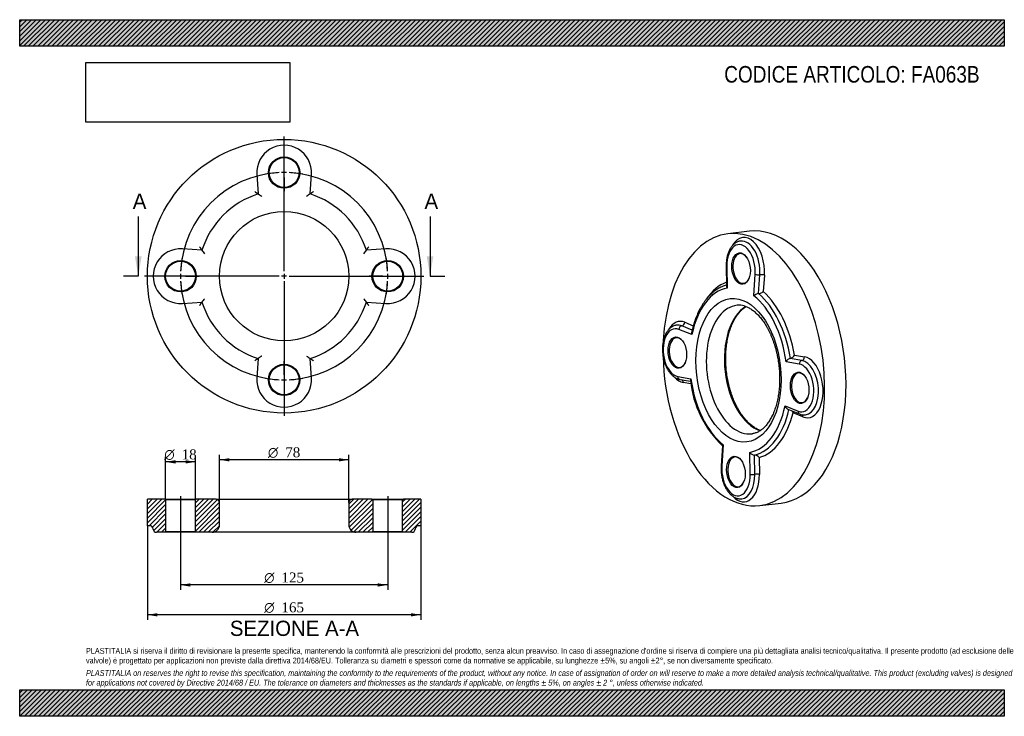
# Model space of a CAD drawing. Header units: millimetres. Extents: x 0 to 594, y 0 to 420.
import ezdxf
from ezdxf.enums import TextEntityAlignment as Align
from ezdxf.lldxf.tags import DXFTag

# ---------------------------------------------------------------- set-up
doc = ezdxf.new("R2010")
doc.units = ezdxf.units.MM
doc.header["$LTSCALE"] = 2
for name, color, linetype in [('Default', 7, 'Continuous'), ('DV2_Default', 7, 'Continuous'), ('DV3_Default', 7, 'Continuous'), ('FA063B', 7, 'Continuous')]:
    doc.layers.add(name, color=color, linetype=linetype)
doc.styles.add('SEACAD_Solid_Edge_ANSI', font='seans.ttf')
doc.styles.add('SEACAD_Solid_Edge_ANSI1_Symbols', font='semeca1.ttf')
doc.styles.add('SEACAD_Times_New_Roman', font='times.ttf')
tags = doc.linetypes.add('CENTER2', pattern=[28.575, 19.05, -3.175, 3.175, -3.175]).pattern_tags.tags
tags[10:11] = [DXFTag(74, 4), DXFTag(75, 0), DXFTag(340, '0'), DXFTag(46, 0.0), DXFTag(50, 0.0), DXFTag(44, 0.0), DXFTag(45, 0.0)]
tags[8:9] = [DXFTag(74, 4), DXFTag(75, 0), DXFTag(340, '0'), DXFTag(46, 0.0), DXFTag(50, 0.0), DXFTag(44, 0.0), DXFTag(45, 0.0)]
tags[6:7] = [DXFTag(74, 4), DXFTag(75, 0), DXFTag(340, '0'), DXFTag(46, 0.0), DXFTag(50, 0.0), DXFTag(44, 0.0), DXFTag(45, 0.0)]
tags[4:5] = [DXFTag(74, 4), DXFTag(75, 0), DXFTag(340, '0'), DXFTag(46, 0.0), DXFTag(50, 0.0), DXFTag(44, 0.0), DXFTag(45, 0.0)]
tags = doc.linetypes.add('HIDDEN2', pattern=[4.7625, 3.175, -1.5875]).pattern_tags.tags
tags[6:7] = [DXFTag(74, 4), DXFTag(75, 0), DXFTag(340, '0'), DXFTag(46, 0.0), DXFTag(50, 0.0), DXFTag(44, 0.0), DXFTag(45, 0.0)]
tags[4:5] = [DXFTag(74, 4), DXFTag(75, 0), DXFTag(340, '0'), DXFTag(46, 0.0), DXFTag(50, 0.0), DXFTag(44, 0.0), DXFTag(45, 0.0)]
picture_1 = doc.add_image_def('image1.jpg', size_in_pixel=(4302, 1260))

# ---------------------------------------------------------------- blocks, each defined once
blk = doc.blocks.new('SE')
at = {"layer": 'FA063B', "color": 7, "linetype": 'Continuous'}
for p, q in [((440.2, 292.48), (427.29, 290.97)), ((426.24, 271.6), (426.44, 259.25)), ((426.63, 271.44), (426.84, 258.17)), ((442.83, 253.56), (443.71, 266.52)), ((445.72, 254.82), (446.5, 266.23)), ((449.28, 265.95), (448.61, 256.04)), ((405.56, 230.13), (397.69, 233.31)), ((405.71, 232.9), (399.43, 235.43)), ((401.18, 237.55), (406.37, 235.46)), ((471.88, 214.55), (464.91, 215.75)), ((467.41, 217.76), (473.47, 216.72)), ((470.3, 212.38), (462.39, 213.75)), ((396.97, 204.93), (404.88, 203.56)), ((398.24, 203.15), (404.73, 202.03)), ((404.97, 200.53), (400.26, 201.35)), ((461.71, 187.18), (469.58, 184)), ((463.43, 185.17), (470.45, 182.33)), ((472.55, 180.51), (466.53, 182.94)), ((424, 163.15), (423.18, 151.11)), ((424.44, 163.75), (423.56, 150.79)), ((440.64, 145.87), (440.43, 159.14)), ((443.44, 145.85), (443.25, 157.54)), ((446.07, 155.99), (446.23, 145.83)), ((446.43, 127.09), (459.34, 128.6))]:
    blk.add_line(p, q, dxfattribs=at)
for centre, radius, start, end in [((444.61, 261.52), 6.79, 279.42774, 306.1309), ((446.71, 248.61), 6.29, 99.0335, 128.07002), ((434.01, 237.14), 10.74, 73.2428, 96.65616), ((465.79, 212.05), 3.8, 103.34045, 153.52681), ((464.05, 219.38), 3.73, 283.33875, 334.31361), ((468.1, 209.12), 63.79, 185.91579, 226.26037), ((473.21, 188.94), 7.16, 247.27143, 276.82019), ((443.32, 160.94), 3.4, 211.94057, 268.90183), ((443.15, 154.02), 3.52, 33.92428, 88.41084)]:
    blk.add_arc(centre, radius, start, end, dxfattribs=at)
for centre, major_axis, ratio, start_param, end_param in [((436.86, 209.03), (9.57, -81.94), 0.583299, 0, 4.431586), ((449.77, 210.54), (9.57, -81.94), 0.583299, 0, 3.141593), ((435.19, 269.96), (1.68, -14.4), 0.583299, 1.262106, 4.541473), ((438.42, 270.34), (2.15, -18.38), 0.583299, 1.262106, 3.806639), ((436.81, 270.15), (1.91, -16.39), 0.583299, 1.262106, 3.143112), ((435.6, 270.01), (-1.04, 8.94), 0.583299, 0, 3.916134), ((435.6, 270.01), (-1.04, 8.94), 0.583299, 5.508644, 6.283185), ((428.24, 271.63), (2, 0.03), 0.138153, 3.14123, 3.771348), ((436.86, 209.03), (-6.26, 53.64), 0.583299, 0.136463, 0.591559), ((445.32, 266.71), (2, -0.14), 0.246773, 3.787489, 5.358286), ((447.67, 265.76), (2, -0.14), 0.246773, 0.645897, 2.216693), ((433.64, 208.65), (-5.8, 49.66), 0.583299, 0.034484, 1.056706), ((436.86, 209.03), (-6.26, 53.64), 0.583299, 4.807526, 5.708442), ((433.64, 208.65), (-5.8, 49.66), 0.583299, 4.746873, 5.769095), ((435.25, 208.84), (-6.03, 51.65), 0.583299, 4.778255, 5.737713), ((437.27, 209.08), (-4.52, 38.74), 0.583299, 0, 3.141595), ((448.16, 210.35), (4.52, -38.74), 0.583299, 3.398331, 6.026125), ((437.27, 209.08), (-4.52, 38.74), 0.583299, 6.282148, 6.283185), ((399.97, 219.67), (2.15, -18.38), 0.583299, 2.832902, 3.806383), ((396.74, 219.29), (1.68, -14.4), 0.583299, 2.832902, 6.11227), ((398.35, 219.48), (1.91, -16.39), 0.583299, 2.832902, 3.142119), ((399.3, 233.5), (0.75, 1.85), 0.773864, 0.40023, 1.971026), ((399.56, 237.37), (0.75, 1.85), 0.773864, 3.541823, 5.112619), ((397.14, 219.34), (-1.04, 8.94), 0.583299, 0, 3.916134), ((397.14, 219.34), (-1.04, 8.94), 0.583299, 5.508644, 6.283185), ((436.86, 209.03), (9.57, -81.94), 0.583299, 4.54843, 6.283185), ((471.92, 212.57), (0.34, 1.97), 0.800422, 0.232561, 1.803358), ((471.85, 216.53), (-0.34, -1.97), 0.800422, 0.232561, 1.803358), ((472.14, 198.21), (-1.91, 16.39), 0.583299, 3.14218, 6.11227), ((473.76, 198.4), (-2.15, 18.38), 0.583299, 2.832902, 6.11227), ((470.53, 198.02), (-1.68, 14.4), 0.583299, 2.832902, 6.11227), ((399.97, 219.67), (2.15, -18.38), 0.583299, 5.619237, 6.11227), ((398.58, 205.12), (0.34, 1.97), 0.800422, 1.803358, 3.141593), ((398.64, 201.16), (-0.34, -1.97), 0.800422, 1.803358, 2.811952), ((433.64, 208.65), (5.8, -49.66), 0.583299, 4.746873, 5.769095), ((470.93, 198.07), (-1.04, 8.94), 0.583299, 0, 3.916134), ((470.93, 198.07), (-1.04, 8.94), 0.583299, 5.508644, 6.283185), ((433.64, 208.65), (5.8, -49.66), 0.583299, 0.034484, 1.056706), ((435.25, 208.84), (6.03, -51.65), 0.583299, 0.065866, 1.021927), ((436.86, 209.03), (6.26, -53.64), 0.583299, 0.095137, 0.996053), ((471.19, 184.19), (0.75, 1.85), 0.773864, 1.971026, 3.141954), ((470.93, 180.32), (-0.75, -1.85), 0.773864, 1.971026, 2.826991), ((432.48, 147.4), (-1.04, 8.94), 0.583299, 0, 3.916134), ((432.48, 147.4), (-1.04, 8.94), 0.583299, 5.508644, 6.283185), ((425.18, 150.98), (2, -0.14), 0.246773, 3.141314, 3.787489), ((432.08, 147.35), (-1.68, 14.4), 0.583299, 1.262106, 4.541473), ((435.3, 147.73), (-2.15, 18.38), 0.583299, 2.480158, 4.541473), ((433.69, 147.54), (-1.91, 16.39), 0.583299, 3.143112, 4.541473), ((442.26, 146.05), (-2, -0.03), 0.138153, 0.629755, 2.200551), ((444.62, 145.65), (-2, -0.03), 0.138153, 3.771348, 5.342144)]:
    blk.add_ellipse(centre, major_axis=major_axis, ratio=ratio, start_param=start_param, end_param=end_param, dxfattribs=at)
for centre, major_axis in [((435.19, 269.96), (1.1, -9.44)), ((433.64, 208.65), (5.05, -43.21)), ((396.74, 219.29), (1.1, -9.44)), ((470.53, 198.02), (1.1, -9.44)), ((432.08, 147.35), (1.1, -9.44))]:
    blk.add_ellipse(centre, major_axis=major_axis, ratio=0.583299, dxfattribs=at)
for points, knots in [([(434.87, 286.52), (434.74, 286.51), (434.38, 286.48), (433.72, 286.31), (432.95, 286.04), (432.2, 285.67), (431.48, 285.21), (430.79, 284.67), (430.14, 284.04), (429.53, 283.32), (428.95, 282.53), (428.43, 281.66), (427.95, 280.72), (427.54, 279.71), (427.17, 278.65), (426.87, 277.55), (426.62, 276.4), (426.43, 275.22), (426.31, 274.01), (426.24, 272.78), (426.24, 272.03), (426.24, 271.6)], [0, 0, 0, 0, 0.021983, 0.0729, 0.12383, 0.175078, 0.226909, 0.279514, 0.33299, 0.387325, 0.442412, 0.498078, 0.554132, 0.610397, 0.666729, 0.723021, 0.779231, 0.835341, 0.891352, 0.947272, 1, 1, 1, 1]), ([(426.43, 259.95), (426.37, 259.94), (425.89, 259.81), (424.94, 259.5), (423.67, 259), (422.4, 258.39), (421.17, 257.7), (419.96, 256.92), (418.78, 256.04), (417.63, 255.08), (416.51, 254.03), (415.43, 252.9), (414.38, 251.68), (413.37, 250.38), (412.41, 249), (411.49, 247.55), (410.61, 246.03), (409.78, 244.44), (409, 242.78), (408.27, 241.06), (407.59, 239.28), (406.96, 237.44), (406.39, 235.57), (405.86, 233.6), (405.58, 232.38), (405.41, 231.65)], [0.0222277, 0.0222277, 0.0222277, 0.0222277, 0.0283731, 0.0714108, 0.1145331, 0.1577757, 0.2011656, 0.2447203, 0.2884472, 0.3323442, 0.3764015, 0.4206034, 0.4649305, 0.5093614, 0.553875, 0.5984512, 0.6430722, 0.6877226, 0.7323897, 0.7770628, 0.8217324, 0.866393, 0.9110409, 0.9556739, 1, 1, 1, 1]), ([(426.44, 259.26), (426.44, 259.12), (426.47, 258.96), (426.56, 258.7), (426.6, 258.59), (426.71, 258.38), (426.77, 258.28), (426.84, 258.17)], [0.5620254, 0.5620254, 0.5620254, 0.5620254, 0.75, 0.75, 0.875, 0.875, 1, 1, 1, 1]), ([(446.88, 172.31), (446.56, 172.43), (445.87, 172.7), (444.83, 173.19), (443.76, 173.79), (442.7, 174.47), (441.66, 175.24), (440.63, 176.09), (439.61, 177.02), (438.61, 178.04), (437.64, 179.13), (436.69, 180.3), (435.76, 181.55), (434.86, 182.86), (434, 184.24), (433.16, 185.69), (432.37, 187.2), (431.61, 188.77), (430.89, 190.39), (430.21, 192.06), (429.58, 193.78), (428.99, 195.54), (428.46, 197.33), (427.96, 199.16), (427.53, 201.02), (427.14, 202.9), (426.8, 204.8), (426.52, 206.71), (426.29, 208.63), (426.12, 210.56), (426, 212.48), (425.93, 214.4), (425.93, 216.31), (425.97, 218.21), (426.08, 220.09), (426.23, 221.94), (426.45, 223.76), (426.71, 225.55), (427.03, 227.29), (427.4, 229), (427.82, 230.66), (428.29, 232.27), (428.81, 233.82), (429.37, 235.32), (429.98, 236.75), (430.63, 238.11), (431.32, 239.41), (432.05, 240.64), (432.81, 241.79), (433.61, 242.86), (434.44, 243.85), (435.3, 244.77), (436.18, 245.6), (437.1, 246.35), (437.76, 246.81), (438.11, 247.04), (438.15, 247.07)], [0.0867879, 0.0867879, 0.0867879, 0.0867879, 0.1013787, 0.1172364, 0.1329912, 0.148663, 0.1642708, 0.1798318, 0.1953603, 0.210868, 0.2263641, 0.2418554, 0.2573464, 0.2728403, 0.2883401, 0.3038477, 0.319364, 0.3348897, 0.3504247, 0.3659688, 0.3815215, 0.397082, 0.4126497, 0.4282235, 0.4438025, 0.4593858, 0.4749723, 0.4905609, 0.5061507, 0.5217406, 0.5373292, 0.5529154, 0.5684982, 0.5840765, 0.5996493, 0.6152156, 0.6307743, 0.6463246, 0.6618655, 0.6773964, 0.6929167, 0.708426, 0.7239242, 0.739412, 0.7548901, 0.7703604, 0.7858257, 0.8012894, 0.8167556, 0.8322312, 0.847725, 0.8632484, 0.8788157, 0.8944436, 0.9101509, 0.9120917, 0.9120917, 0.9120917, 0.9120917]), ([(437.1, 247.42), (437.28, 247.37), (437.73, 247.24), (438.57, 246.92), (439.56, 246.47), (440.55, 245.92), (441.54, 245.3), (442.53, 244.59), (443.5, 243.8), (444.47, 242.93), (445.42, 241.98), (446.37, 240.95), (447.29, 239.84), (448.2, 238.65), (449.08, 237.4), (449.94, 236.07), (450.77, 234.67), (451.56, 233.21), (452.33, 231.69), (453.06, 230.11), (453.75, 228.48), (454.4, 226.79), (455.01, 225.07), (455.57, 223.3), (456.09, 221.49), (456.56, 219.65), (456.98, 217.79), (457.35, 215.9), (457.67, 213.99), (457.94, 212.07), (458.15, 210.14), (458.31, 208.22), (458.42, 206.29), (458.47, 204.37), (458.47, 202.46), (458.41, 200.57), (458.3, 198.7), (458.14, 196.86), (457.93, 195.05), (457.66, 193.28), (457.34, 191.54), (456.98, 189.86), (456.56, 188.22), (456.1, 186.64), (455.6, 185.11), (455.06, 183.65), (454.47, 182.25), (453.85, 180.92), (453.19, 179.66), (452.5, 178.47), (451.78, 177.36), (451.04, 176.33), (450.27, 175.38), (449.48, 174.51), (448.67, 173.72), (447.84, 173.01), (447, 172.38), (446.14, 171.83), (445.26, 171.36), (444.36, 170.97), (443.45, 170.66), (442.57, 170.45), (442.05, 170.38), (441.79, 170.35)], [0, 0, 0, 0, 0.008361, 0.025806, 0.042987, 0.059897, 0.076603, 0.093159, 0.10961, 0.12599, 0.142328, 0.158643, 0.17495, 0.191259, 0.207577, 0.223911, 0.240263, 0.256637, 0.273034, 0.289454, 0.305895, 0.322357, 0.338839, 0.355338, 0.371853, 0.388381, 0.404921, 0.421469, 0.438024, 0.454583, 0.471145, 0.487706, 0.504263, 0.520814, 0.537357, 0.55389, 0.57041, 0.586914, 0.603401, 0.619868, 0.636314, 0.652737, 0.669135, 0.685508, 0.701854, 0.718176, 0.734473, 0.75075, 0.767011, 0.783264, 0.799517, 0.815781, 0.832074, 0.848419, 0.864846, 0.881393, 0.898106, 0.915041, 0.932261, 0.94983, 0.967801, 0.986191, 1, 1, 1, 1]), ([(396.43, 235.86), (396.36, 235.85), (396.05, 235.83), (395.44, 235.69), (394.67, 235.44), (393.91, 235.09), (393.18, 234.65), (392.49, 234.13), (391.83, 233.52), (391.2, 232.82), (390.62, 232.04), (390.09, 231.19), (389.6, 230.26), (389.17, 229.27), (388.79, 228.22), (388.48, 227.13), (388.22, 225.99), (388.02, 224.81), (387.88, 223.61), (387.8, 222.38), (387.78, 221.14), (387.82, 219.89), (387.92, 218.64), (388.07, 217.39), (388.29, 216.15), (388.56, 214.94), (388.89, 213.74), (389.27, 212.58), (389.71, 211.46), (390.19, 210.38), (390.73, 209.35), (391.31, 208.38), (391.94, 207.47), (392.61, 206.62), (393.32, 205.86), (394.07, 205.17), (394.86, 204.57), (395.66, 204.06), (396.49, 203.66), (397.3, 203.36), (397.91, 203.21), (398.19, 203.16), (398.24, 203.15)], [0, 0, 0, 0, 0.005562, 0.02966, 0.053743, 0.077945, 0.102397, 0.1272, 0.152408, 0.178029, 0.204019, 0.230304, 0.256791, 0.283396, 0.310048, 0.336689, 0.363293, 0.389851, 0.416362, 0.442828, 0.469259, 0.495663, 0.522051, 0.548435, 0.574826, 0.601232, 0.627665, 0.654138, 0.680662, 0.707246, 0.7339, 0.760626, 0.787423, 0.814275, 0.841148, 0.867972, 0.894662, 0.921114, 0.947221, 0.972901, 0.99626, 1, 1, 1, 1]), ([(405.41, 231.66), (405.36, 231.43), (405.35, 231.19), (405.39, 230.81), (405.41, 230.67), (405.47, 230.4), (405.51, 230.26), (405.56, 230.13)], [0.5178593, 0.5178593, 0.5178593, 0.5178593, 0.75, 0.75, 0.875, 0.875, 1, 1, 1, 1]), ([(404.88, 203.56), (404.83, 203.46), (404.78, 203.35), (404.71, 203.15), (404.68, 203.05), (404.64, 202.8), (404.63, 202.67), (404.65, 202.54)], [0, 0, 0, 0, 0.125, 0.125, 0.25, 0.25, 0.4334868, 0.4334868, 0.4334868, 0.4334868]), ([(461.71, 187.18), (461.76, 187.05), (461.82, 186.91), (461.94, 186.65), (462.01, 186.52), (462.25, 186.14), (462.44, 185.9), (462.76, 185.59), (462.87, 185.5), (463.11, 185.33), (463.24, 185.25), (463.39, 185.18), (463.41, 185.17), (463.44, 185.16)], [0, 0, 0, 0, 0.125, 0.125, 0.25, 0.25, 0.5, 0.5, 0.625, 0.625, 0.75, 0.75, 0.7732535, 0.7732535, 0.7732535, 0.7732535]), ([(465.78, 184.24), (465.82, 184.19), (465.86, 184.14), (465.99, 183.98), (466.08, 183.86), (466.23, 183.61), (466.3, 183.48), (466.43, 183.21), (466.48, 183.08), (466.53, 182.94)], [0.5731653, 0.5731653, 0.5731653, 0.5731653, 0.625, 0.625, 0.75, 0.75, 0.875, 0.875, 1, 1, 1, 1]), ([(424.44, 163.75), (424.37, 163.68), (424.3, 163.62), (424.19, 163.5), (424.14, 163.44), (424.04, 163.29), (424, 163.21), (424, 163.14)], [0, 0, 0, 0, 0.125, 0.125, 0.25, 0.25, 0.4489142, 0.4489142, 0.4489142, 0.4489142]), ([(423.18, 151.11), (423.17, 150.87), (423.13, 150.29), (423.11, 149.21), (423.15, 147.97), (423.25, 146.72), (423.41, 145.47), (423.62, 144.23), (423.89, 143.02), (424.22, 141.82), (424.6, 140.66), (425.03, 139.54), (425.52, 138.46), (426.05, 137.43), (426.64, 136.45), (427.26, 135.54), (427.94, 134.7), (428.65, 133.93), (429.4, 133.24), (430.18, 132.64), (430.99, 132.13), (431.81, 131.72), (432.65, 131.41), (433.49, 131.21), (434.33, 131.1), (435.06, 131.09), (435.46, 131.14), (435.63, 131.16)], [0, 0, 0, 0, 0.022291, 0.064081, 0.105833, 0.14756, 0.189279, 0.231009, 0.272763, 0.31456, 0.356419, 0.398357, 0.440392, 0.482535, 0.524794, 0.567164, 0.609623, 0.652116, 0.694534, 0.736743, 0.778578, 0.819872, 0.860492, 0.900381, 0.939576, 0.978201, 1, 1, 1, 1])]:
    blk.add_open_spline(points, degree=3, knots=knots, dxfattribs=at)
blk = doc.blocks.new('SE1')
at = {"layer": 'Default', "color": 7, "linetype": 'CENTER2'}
for start, end in [(92.7502, 177.2498), (2.7502, 87.2498), (182.7502, 267.2498), (272.7502, 357.2498)]:
    blk.add_arc((159.54, 265.35), 62.5, start, end, dxfattribs=at)
at = {"layer": 'DV2_Default', "color": 7, "linetype": 'CENTER2'}
for p, q in [((159.54, 268.35), (159.54, 349.6)), ((159.54, 330.85), (159.54, 339.1)), ((156.54, 265.35), (75.29, 265.35)), ((94.04, 265.35), (85.79, 265.35)), ((161.04, 265.35), (158.04, 265.35)), ((159.54, 266.85), (159.54, 263.85)), ((159.54, 262.35), (159.54, 181.1)), ((162.54, 265.35), (243.79, 265.35)), ((225.04, 265.35), (232.79, 265.35)), ((225.04, 265.35), (233.29, 265.35)), ((159.54, 199.85), (159.54, 191.6))]:
    blk.add_line(p, q, dxfattribs=at)
at = {"layer": 'DV2_Default', "color": 7, "linetype": 'HIDDEN2'}
for p, q in [((159.54, 326.35), (159.54, 329.35)), ((159.54, 324.85), (159.54, 316.6)), ((98.54, 265.35), (95.54, 265.35)), ((100.04, 265.35), (108.29, 265.35)), ((219.04, 265.35), (210.79, 265.35)), ((219.04, 265.35), (211.29, 265.35)), ((220.54, 265.35), (223.54, 265.35)), ((220.54, 265.35), (223.54, 265.35)), ((159.54, 205.85), (159.54, 214.1)), ((159.54, 204.35), (159.54, 201.35))]:
    blk.add_line(p, q, dxfattribs=at)
at = {"layer": 'DV2_Default', "color": 7, "linetype": 'CENTER2'}
for start, end in [(92.7502, 100.31324), (88.6249, 91.3751), (79.68676, 87.2498), (169.68676, 177.2498), (2.7502, 10.31324), (2.7502, 9.85487), (178.6249, 181.3751), (182.7502, 190.31324), (349.68676, 357.2498), (350.14513, 357.2498), (358.6249, 1.3751), (358.6249, 1.3751), (259.68676, 267.2498), (268.6249, 271.3751), (272.7502, 280.31324)]:
    blk.add_arc((159.54, 265.35), 62.5, start, end, dxfattribs=at)
at = {"layer": 'FA063B', "color": 7, "linetype": 'Continuous'}
for p, q in [((143.07, 326.71), (143.89, 314.94)), ((175.18, 314.94), (176, 326.71)), ((109.95, 281), (98.17, 281.81)), ((220.9, 281.81), (209.13, 281)), ((98.17, 248.89), (109.95, 249.7)), ((209.13, 249.7), (220.9, 248.89)), ((143.89, 215.76), (143.07, 203.99)), ((176, 203.99), (175.18, 215.76))]:
    blk.add_line(p, q, dxfattribs=at)
for centre, radius in [((159.54, 265.35), 82.5), ((159.54, 327.85), 9.5), ((159.54, 327.85), 9), ((159.54, 265.35), 39), ((97.04, 265.35), 9.5), ((97.04, 265.35), 9), ((222.04, 265.35), 9.5), ((222.04, 265.35), 9), ((159.54, 202.85), 9.5), ((159.54, 202.85), 9)]:
    blk.add_circle(centre, radius, dxfattribs=at)
for centre, radius, start, end in [((159.54, 327.85), 16.5, 356.05303, 183.94697), ((159.54, 265.35), 52, 107.51357, 162.48643), ((267.07, 180.06), 163.2, 124.26523, 125.16444), ((159.54, 265.35), 52, 17.51357, 72.48643), ((97.04, 265.35), 16.5, 86.05303, 273.94697), ((244.82, 372.89), 163.2, 214.26523, 215.16444), ((74.25, 372.89), 163.2, 324.83556, 325.73477), ((222.04, 265.35), 16.5, 266.05303, 93.94697), ((244.82, 157.81), 163.2, 144.83556, 145.73477), ((159.54, 265.35), 52, 197.51357, 252.48643), ((159.54, 265.35), 52, 287.51357, 342.48643), ((74.25, 157.81), 163.2, 34.26523, 35.16444), ((267.07, 350.64), 163.2, 234.83556, 235.73477), ((159.54, 202.85), 16.5, 176.05303, 3.94697)]:
    blk.add_arc(centre, radius, start, end, dxfattribs=at)
for points, knots in [([(141.79, 316.35), (141.91, 316.27), (142.03, 316.18), (142.28, 316.02), (142.4, 315.94), (142.64, 315.78), (142.75, 315.71), (142.98, 315.56), (143.08, 315.48), (143.29, 315.35), (143.38, 315.28), (143.55, 315.17), (143.63, 315.12), (143.75, 315.03), (143.8, 315), (143.87, 314.95), (143.89, 314.94), (143.89, 314.94)], [0, 0, 0, 0, 0.125, 0.125, 0.25, 0.25, 0.375, 0.375, 0.5, 0.5, 0.625, 0.625, 0.75, 0.75, 0.875, 0.875, 1, 1, 1, 1]), ([(143.89, 314.94), (143.89, 314.94), (143.91, 314.93), (143.97, 314.88), (144.03, 314.85), (144.15, 314.76), (144.23, 314.7), (144.4, 314.59), (144.5, 314.52), (144.8, 314.31), (145.03, 314.15), (145.39, 313.91), (145.51, 313.82), (145.75, 313.65), (145.87, 313.57), (145.99, 313.48)], [0, 0, 0, 0, 0.125, 0.125, 0.25, 0.25, 0.375, 0.375, 0.5, 0.5, 0.75, 0.75, 0.875, 0.875, 1, 1, 1, 1]), ([(177.29, 316.35), (177.16, 316.27), (177.04, 316.18), (176.79, 316.02), (176.67, 315.94), (176.44, 315.78), (176.32, 315.71), (176.1, 315.56), (175.99, 315.48), (175.79, 315.35), (175.69, 315.28), (175.52, 315.17), (175.45, 315.12), (175.32, 315.03), (175.27, 315), (175.2, 314.95), (175.18, 314.94), (175.18, 314.94)], [0, 0, 0, 0, 0.125, 0.125, 0.25, 0.25, 0.375, 0.375, 0.5, 0.5, 0.625, 0.625, 0.75, 0.75, 0.875, 0.875, 1, 1, 1, 1]), ([(108.54, 283.1), (108.62, 282.98), (108.7, 282.85), (108.86, 282.61), (108.94, 282.49), (109.1, 282.25), (109.18, 282.13), (109.33, 281.91), (109.4, 281.8), (109.54, 281.6), (109.6, 281.51), (109.72, 281.34), (109.77, 281.26), (109.85, 281.13), (109.89, 281.08), (109.93, 281.02), (109.95, 281), (109.95, 281)], [0, 0, 0, 0, 0.125, 0.125, 0.25, 0.25, 0.375, 0.375, 0.5, 0.5, 0.625, 0.625, 0.75, 0.75, 0.875, 0.875, 1, 1, 1, 1]), ([(209.13, 281), (209.13, 281), (209.14, 281.02), (209.18, 281.08), (209.22, 281.13), (209.3, 281.26), (209.35, 281.34), (209.47, 281.51), (209.53, 281.6), (209.67, 281.8), (209.74, 281.91), (209.89, 282.13), (209.97, 282.25), (210.13, 282.49), (210.21, 282.61), (210.37, 282.85), (210.45, 282.98), (210.54, 283.1)], [0, 0, 0, 0, 0.125, 0.125, 0.25, 0.25, 0.375, 0.375, 0.5, 0.5, 0.625, 0.625, 0.75, 0.75, 0.875, 0.875, 1, 1, 1, 1]), ([(108.54, 247.6), (108.62, 247.72), (108.7, 247.85), (108.86, 248.09), (108.94, 248.21), (109.1, 248.45), (109.18, 248.57), (109.33, 248.79), (109.4, 248.9), (109.54, 249.1), (109.6, 249.19), (109.72, 249.36), (109.77, 249.44), (109.85, 249.57), (109.89, 249.62), (109.93, 249.68), (109.95, 249.7), (109.95, 249.7)], [0, 0, 0, 0, 0.125, 0.125, 0.25, 0.25, 0.375, 0.375, 0.5, 0.5, 0.625, 0.625, 0.75, 0.75, 0.875, 0.875, 1, 1, 1, 1]), ([(209.13, 249.7), (209.13, 249.7), (209.14, 249.68), (209.18, 249.62), (209.22, 249.57), (209.3, 249.44), (209.35, 249.36), (209.47, 249.19), (209.53, 249.1), (209.67, 248.9), (209.74, 248.79), (209.89, 248.57), (209.97, 248.45), (210.13, 248.21), (210.21, 248.09), (210.37, 247.85), (210.45, 247.72), (210.54, 247.6)], [0, 0, 0, 0, 0.125, 0.125, 0.25, 0.25, 0.375, 0.375, 0.5, 0.5, 0.625, 0.625, 0.75, 0.75, 0.875, 0.875, 1, 1, 1, 1]), ([(143.89, 215.76), (143.89, 215.76), (143.87, 215.75), (143.8, 215.7), (143.75, 215.67), (143.63, 215.58), (143.55, 215.53), (143.38, 215.42), (143.29, 215.35), (143.08, 215.22), (142.98, 215.14), (142.75, 214.99), (142.64, 214.92), (142.4, 214.76), (142.28, 214.68), (142.03, 214.52), (141.91, 214.43), (141.79, 214.35)], [0, 0, 0, 0, 0.125, 0.125, 0.25, 0.25, 0.375, 0.375, 0.5, 0.5, 0.625, 0.625, 0.75, 0.75, 0.875, 0.875, 1, 1, 1, 1]), ([(145.99, 217.22), (145.87, 217.13), (145.75, 217.05), (145.51, 216.88), (145.39, 216.79), (145.03, 216.54), (144.8, 216.39), (144.5, 216.18), (144.4, 216.11), (144.23, 215.99), (144.15, 215.94), (144.03, 215.85), (143.97, 215.82), (143.91, 215.77), (143.89, 215.76), (143.89, 215.76)], [0, 0, 0, 0, 0.125, 0.125, 0.25, 0.25, 0.5, 0.5, 0.625, 0.625, 0.75, 0.75, 0.875, 0.875, 1, 1, 1, 1]), ([(175.18, 215.76), (175.18, 215.76), (175.2, 215.75), (175.27, 215.7), (175.32, 215.67), (175.45, 215.58), (175.52, 215.53), (175.69, 215.42), (175.79, 215.35), (175.99, 215.22), (176.1, 215.14), (176.32, 214.99), (176.44, 214.92), (176.67, 214.76), (176.79, 214.68), (177.04, 214.52), (177.16, 214.43), (177.29, 214.35)], [0, 0, 0, 0, 0.125, 0.125, 0.25, 0.25, 0.375, 0.375, 0.5, 0.5, 0.625, 0.625, 0.75, 0.75, 0.875, 0.875, 1, 1, 1, 1])]:
    blk.add_open_spline(points, degree=3, knots=knots, dxfattribs=at)
blk = doc.blocks.new('SE3')
at = {"color": 7, "linetype": 'Continuous', "style": 'SEACAD_Solid_Edge_ANSI'}
blk.add_text('A', height=9.2, dxfattribs=at).set_placement((68.22, 315.15), align=Align.TOP_LEFT)
blk = doc.blocks.new('SE4')
at = {"color": 7, "linetype": 'Continuous', "style": 'SEACAD_Solid_Edge_ANSI'}
blk.add_text('A', height=9.2, dxfattribs=at).set_placement((244.22, 315.15), align=Align.TOP_LEFT)
blk = doc.blocks.new('SEANNOT_GROUP')
at = {"linetype": 'Continuous'}
blk.add_hatch(color=7, dxfattribs=at).paths.add_polyline_path([(69.54, 277.35), (71.54, 265.35), (73.54, 277.35)])
at = {"color": 7, "linetype": 'Continuous'}
blk.add_lwpolyline([(71.54, 301.35), (71.54, 265.35)], dxfattribs=at)
blk = doc.blocks.new('SEANNOT_GROUP1')
at = {"linetype": 'Continuous'}
blk.add_hatch(color=7, dxfattribs=at).paths.add_polyline_path([(245.54, 277.35), (247.54, 265.35), (249.54, 277.35)])
at = {"color": 7, "linetype": 'Continuous'}
blk.add_lwpolyline([(247.54, 301.35), (247.54, 265.35)], dxfattribs=at)
blk = doc.blocks.new('SE2')
at = {"layer": 'Default', "color": 7, "linetype": 'CENTER2'}
for p, q in [((71.54, 265.35), (62.54, 265.35)), ((247.54, 265.35), (256.54, 265.35))]:
    blk.add_line(p, q, dxfattribs=at)
at = {"layer": 'Default'}
for name in ['SE3', 'SE4', 'SEANNOT_GROUP', 'SEANNOT_GROUP1']:
    blk.add_blockref(name, (0, 0), dxfattribs=at)
blk = doc.blocks.new('SE5')
at = {"layer": 'FA063B', "linetype": 'Continuous'}
h = blk.add_hatch(dxfattribs=at)
h.set_pattern_fill('LINE', scale=0.62992, angle=45, style=0)
edge = h.paths.add_edge_path()
edge.add_line((87.54, 130.92), (77.04, 130.92))
edge.add_line((77.04, 130.92), (77.04, 114.92))
edge.add_line((77.04, 114.92), (78.54, 114.92))
edge.add_arc((78.54, 112.92), 2, 0, 90, ccw=False)
edge.add_arc((82.54, 112.92), 2, 180, 270)
edge.add_line((82.54, 110.92), (87.54, 110.92))
edge.add_line((87.54, 110.92), (88.04, 111.42))
edge.add_line((88.04, 111.42), (88.04, 130.42))
edge.add_line((88.04, 130.42), (87.54, 130.92))
h = blk.add_hatch(dxfattribs=at)
h.set_pattern_fill('LINE', scale=0.62992, angle=45, style=0)
edge = h.paths.add_edge_path()
edge.add_line((106.54, 110.92), (116.04, 110.92))
edge.add_arc((116.04, 115.42), 4.5, 270, 360)
edge.add_line((120.54, 115.42), (120.54, 128.92))
edge.add_arc((118.54, 128.92), 2, 0, 90)
edge.add_line((118.54, 130.92), (106.54, 130.92))
edge.add_line((106.54, 130.92), (106.04, 130.42))
edge.add_line((106.04, 130.42), (106.04, 111.42))
edge.add_line((106.04, 111.42), (106.54, 110.92))
h = blk.add_hatch(dxfattribs=at)
h.set_pattern_fill('LINE', scale=0.62992, angle=45, style=0)
edge = h.paths.add_edge_path()
edge.add_line((213.04, 111.42), (213.04, 130.42))
edge.add_line((213.04, 130.42), (212.54, 130.92))
edge.add_line((212.54, 130.92), (200.54, 130.92))
edge.add_arc((200.54, 128.92), 2, 90, 180)
edge.add_line((198.54, 128.92), (198.54, 115.42))
edge.add_arc((203.04, 115.42), 4.5, 180, 270)
edge.add_line((203.04, 110.92), (212.54, 110.92))
edge.add_line((212.54, 110.92), (213.04, 111.42))
h = blk.add_hatch(dxfattribs=at)
h.set_pattern_fill('LINE', scale=0.62992, angle=45, style=0)
edge = h.paths.add_edge_path()
edge.add_line((231.04, 130.42), (231.04, 111.42))
edge.add_line((231.04, 111.42), (231.54, 110.92))
edge.add_line((231.54, 110.92), (236.54, 110.92))
edge.add_arc((236.54, 112.92), 2, 270, 360)
edge.add_arc((240.54, 112.92), 2, 90, 180, ccw=False)
edge.add_line((240.54, 114.92), (242.04, 114.92))
edge.add_line((242.04, 114.92), (242.04, 130.92))
edge.add_line((242.04, 130.92), (231.54, 130.92))
edge.add_line((231.54, 130.92), (231.04, 130.42))
at = {"layer": 'DV3_Default', "color": 7, "linetype": 'CENTER2'}
for p, q in [((97.04, 132.67), (97.04, 109.17)), ((222.04, 132.67), (222.04, 109.17))]:
    blk.add_line(p, q, dxfattribs=at)
at = {"layer": 'FA063B', "color": 7, "linetype": 'Continuous'}
for p, q in [((87.54, 130.92), (77.04, 130.92)), ((77.04, 114.92), (77.04, 130.92)), ((87.54, 130.92), (106.54, 130.92)), ((87.54, 130.92), (88.04, 130.42)), ((106.04, 130.42), (106.54, 130.92)), ((118.54, 130.92), (106.54, 130.92)), ((118.54, 130.92), (200.54, 130.92)), ((212.54, 130.92), (200.54, 130.92)), ((212.54, 130.92), (231.54, 130.92)), ((212.54, 130.92), (213.04, 130.42)), ((231.04, 130.42), (231.54, 130.92)), ((242.04, 130.92), (231.54, 130.92)), ((242.04, 130.92), (242.04, 114.92)), ((106.04, 130.42), (88.04, 130.42)), ((88.04, 130.42), (88.04, 111.42)), ((106.04, 111.42), (106.04, 130.42)), ((120.54, 115.42), (120.54, 128.92)), ((198.54, 128.92), (198.54, 115.42)), ((231.04, 130.42), (213.04, 130.42)), ((213.04, 130.42), (213.04, 111.42)), ((231.04, 111.42), (231.04, 130.42)), ((78.54, 114.92), (77.04, 114.92)), ((242.04, 114.92), (240.54, 114.92)), ((87.54, 110.92), (82.54, 110.92)), ((88.04, 111.42), (87.54, 110.92)), ((106.54, 110.92), (87.54, 110.92)), ((88.04, 111.42), (106.04, 111.42)), ((106.54, 110.92), (106.04, 111.42)), ((116.04, 110.92), (106.54, 110.92)), ((203.04, 110.92), (116.04, 110.92)), ((212.54, 110.92), (203.04, 110.92)), ((213.04, 111.42), (212.54, 110.92)), ((231.54, 110.92), (212.54, 110.92)), ((213.04, 111.42), (231.04, 111.42)), ((231.54, 110.92), (231.04, 111.42)), ((236.54, 110.92), (231.54, 110.92))]:
    blk.add_line(p, q, dxfattribs=at)
for centre, radius, start, end in [((118.54, 128.92), 2, 0, 90), ((200.54, 128.92), 2, 90, 180), ((78.54, 112.92), 2, 0, 90), ((82.54, 112.92), 2, 180, 270), ((116.04, 115.42), 4.5, 270, 0), ((203.04, 115.42), 4.5, 180, 270), ((236.54, 112.92), 2, 270, 0), ((240.54, 112.92), 2, 90, 180)]:
    blk.add_arc(centre, radius, start, end, dxfattribs=at)
blk = doc.blocks.new('GDimGGroup')
at = {"layer": 'Default', "linetype": 'Continuous'}
for points in [[(103.04, 78.19), (103.04, 80.19), (97.04, 79.19)], [(216.04, 78.19), (222.04, 79.19), (216.04, 80.19)]]:
    blk.add_hatch(color=7, dxfattribs=at).paths.add_polyline_path(points)
at = {"layer": 'Default', "color": 7, "linetype": 'Continuous'}
for p, q in [((97.04, 110.92), (97.04, 76.19)), ((222.04, 110.92), (222.04, 76.19)), ((222.04, 79.19), (97.04, 79.19))]:
    blk.add_line(p, q, dxfattribs=at)
for s, style, p in [('O', 'SEACAD_Solid_Edge_ANSI1_Symbols', (147.49, 86.69)), ('125', 'SEACAD_Times_New_Roman', (157.93, 86.69))]:
    blk.add_text(s, height=6, dxfattribs=dict(at, style=style)).set_placement(p, align=Align.TOP_LEFT)
blk = doc.blocks.new('GDimGGroup1')
at = {"layer": 'Default', "linetype": 'Continuous'}
for points in [[(94.04, 154.41), (88.04, 153.41), (94.04, 152.41)], [(100.04, 154.41), (100.04, 152.41), (106.04, 153.41)]]:
    blk.add_hatch(color=7, dxfattribs=at).paths.add_polyline_path(points)
at = {"layer": 'Default', "color": 7, "linetype": 'Continuous'}
for p, q in [((88.04, 130.42), (88.04, 156.41)), ((106.04, 130.42), (106.04, 156.41)), ((106.04, 153.41), (88.04, 153.41))]:
    blk.add_line(p, q, dxfattribs=at)
for s, style, p in [('O', 'SEACAD_Solid_Edge_ANSI1_Symbols', (87.27, 160.91)), ('18', 'SEACAD_Times_New_Roman', (97.71, 160.91))]:
    blk.add_text(s, height=6, dxfattribs=dict(at, style=style)).set_placement(p, align=Align.TOP_LEFT)
blk = doc.blocks.new('GDimGGroup2')
at = {"layer": 'Default', "linetype": 'Continuous'}
for points in [[(126.54, 155.65), (120.54, 154.65), (126.54, 153.65)], [(192.54, 155.65), (192.54, 153.65), (198.54, 154.65)]]:
    blk.add_hatch(color=7, dxfattribs=at).paths.add_polyline_path(points)
at = {"layer": 'Default', "color": 7, "linetype": 'Continuous'}
for p, q in [((120.54, 128.92), (120.54, 157.65)), ((198.54, 154.65), (120.54, 154.65)), ((198.54, 128.92), (198.54, 157.65))]:
    blk.add_line(p, q, dxfattribs=at)
for s, style, p in [('O', 'SEACAD_Solid_Edge_ANSI1_Symbols', (149.77, 162.15)), ('78', 'SEACAD_Times_New_Roman', (160.21, 162.15))]:
    blk.add_text(s, height=6, dxfattribs=dict(at, style=style)).set_placement(p, align=Align.TOP_LEFT)
blk = doc.blocks.new('GDimGGroup3')
at = {"layer": 'Default', "linetype": 'Continuous'}
for points in [[(83.04, 60.19), (83.04, 62.19), (77.04, 61.19)], [(236.04, 60.19), (242.04, 61.19), (236.04, 62.19)]]:
    blk.add_hatch(color=7, dxfattribs=at).paths.add_polyline_path(points)
at = {"layer": 'Default', "color": 7, "linetype": 'Continuous'}
for p, q in [((77.04, 114.92), (77.04, 58.19)), ((242.04, 114.92), (242.04, 58.19)), ((242.04, 61.19), (77.04, 61.19))]:
    blk.add_line(p, q, dxfattribs=at)
for s, style, p in [('O', 'SEACAD_Solid_Edge_ANSI1_Symbols', (147.49, 68.69)), ('165', 'SEACAD_Times_New_Roman', (157.93, 68.69))]:
    blk.add_text(s, height=6, dxfattribs=dict(at, style=style)).set_placement(p, align=Align.TOP_LEFT)

msp = doc.modelspace()

# ---------------------------------------------------------------- hatches: boundary and pattern name
at = {"layer": 'Default', "linetype": 'Continuous'}
h = msp.add_hatch(dxfattribs=at)
h.set_pattern_fill('LINE', scale=0.62992, angle=45, style=0)
h.paths.add_polyline_path([(594, 404), (594, 420), (0, 420), (0, 404)])
for points in [[(594, 404), (594, 420), (0, 420), (0, 404)], [(594, 0), (594, 16), (0, 16), (0, 0)]]:
    msp.add_hatch(color=7, dxfattribs=at).paths.add_polyline_path(points)
h = msp.add_hatch(dxfattribs=at)
h.set_pattern_fill('LINE', scale=0.62992, angle=45, style=0)
h.paths.add_polyline_path([(594, 0), (594, 16), (0, 16), (0, 0)])

# ---------------------------------------------------------------- linework, layer by layer
at = {"layer": 'Default', "color": 7, "linetype": 'Continuous'}
for p, q in [((0, 420), (594, 420)), ((0, 404), (0, 420)), ((594, 420), (594, 404)), ((594, 404), (0, 404)), ((0, 16), (594, 16)), ((0, 0), (0, 16)), ((594, 16), (594, 0)), ((594, 0), (0, 0))]:
    msp.add_line(p, q, dxfattribs=at)

# ---------------------------------------------------------------- block references
at = {"layer": 'Default'}
for name in ['SE1', 'SE2', 'SE', 'GDimGGroup1', 'GDimGGroup2', 'SE5', 'GDimGGroup3', 'GDimGGroup']:
    msp.add_blockref(name, (0, 0), dxfattribs=at)

# ---------------------------------------------------------------- texts
at = {"layer": 'Default', "color": 7, "linetype": 'Continuous', "style": 'SEACAD_Solid_Edge_ANSI'}
msp.add_text('SEZIONE A-A', height=9.2, dxfattribs=at).set_placement((126.79, 57.64), align=Align.TOP_LEFT)
at = {"layer": 'Default', "attachment_point": 1}
for s, insert, char_height, width in [('{\\fArial Narrow|b0||i0||c0|p34;\\C7;\\H10.;\\W1.;CODICE ARTICOLO: FA063B}', (425.04, 392.07), 10, 158.5992), ("{\\fArial Narrow|b0||i0||c0|p34;\\C7;\\H3.5;\\W1.;PLASTITALIA si riserva il diritto di revisionare la presente specifica, mantenendo la conformità alle prescrizioni del prodotto, senza alcun preavviso. In caso di assegnazione d'ordine si riserva di compiere una più dettagliata analisi tecnico/qualitativa. Il presente prodotto (ad esclusione delle \\P}{\\fArial Narrow|b0||i0||c0|p34;\\C7;\\H3.5;\\W1.;valvole) è progettato per applicazioni non previste dalla direttiva 2014/68/EU. Tolleranza su diametri e spessori come da normative se applicabile, su lunghezze ±5%, su angoli ±2°, se non diversamente specificato.\\P}{\\fArial Narrow|b0||i0||c0|p34;\\C7;\\H1.;\\W1.;   \\P}{\\fArial Narrow|b0||i1||c0|p34;\\C7;\\H3.5;\\W1.;PLASTITALIA on reserves the right to revise this specification, maintaining the conformity to the requirements of the product, without any notice. In case of assignation of order on will reserve to make a more detailed analysis technical/qualitative. This product (excluding valves) is designed \\P}{\\fArial Narrow|b0||i1||c0|p34;\\C7;\\H3.5;\\W1.;for applications not covered by Directive 2014/68 / EU. The tolerance on diameters and thicknesses as the standards if applicable, on lengths ± 5%, on angles ± 2 °, unless otherwise indicated.\\P}", (40, 41.2), 3.5, 514)]:
    msp.add_mtext(s, dxfattribs=dict(at, insert=insert, char_height=char_height, width=width))

# ---------------------------------------------------------------- pictures from other files: only their frames are drawn
image = msp.add_image(picture_1, insert=(40, 358.21), size_in_units=(122.91, 36))
image.dxf.flags = 7

doc.saveas('drawing.dxf')
